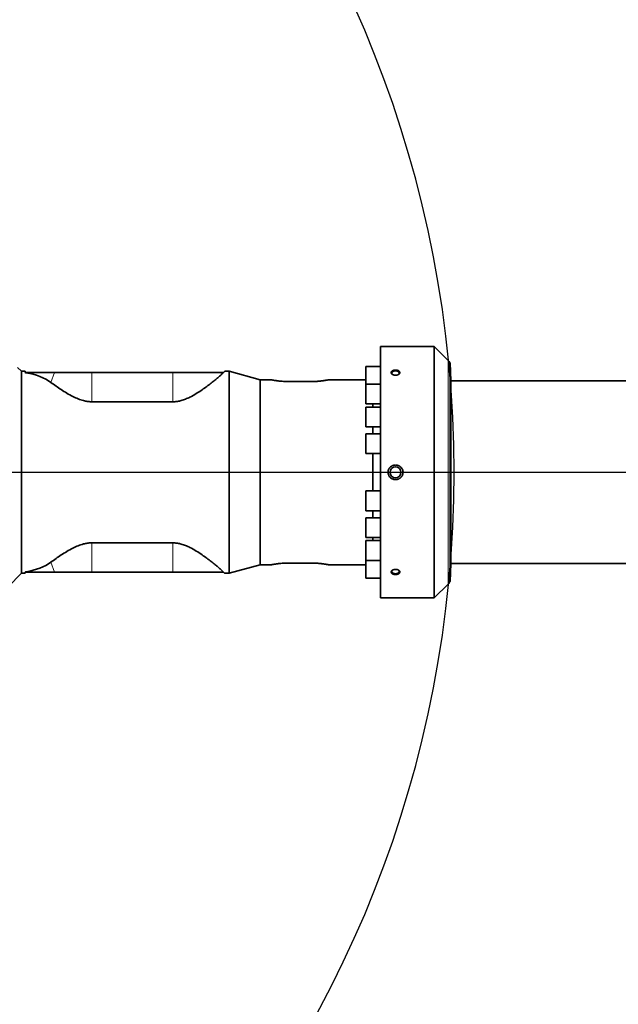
# Model space of a CAD drawing. Header units: millimetres. Extents: x 0 to 11920, y 0 to 8400.
# Tile 40 of 47: x 9319 to 9876, y 4380 to 5296. Entities that reach past the tile are written whole.
import ezdxf

# ---------------------------------------------------------------- set-up
doc = ezdxf.new("R2010")
doc.units = ezdxf.units.MM
doc.header["$LTSCALE"] = 20
doc.layers.add('THICK_LINE', color=7, linetype='Continuous')
doc.styles.add('SLDTEXTSTYLE0', font='TXT', dxfattribs={"width": 0.605})
doc.dimstyles.new('SLDDIMSTYLE0', dxfattribs={"dimtxt": 70, "dimasz": 70, "dimexe": 0, "dimexo": 0.0625, "dimgap": 17.5, "dimtad": 1, "dimdec": 4, "dimlfac": 20, "dimzin": 12, "dimdsep": 46, "dimtxsty": 'SLDTEXTSTYLE0', "dimsah": 1, "dimcen": 0.09, "dimadec": 1, "dimazin": 3, "dimtfac": 1, "dimtofl": 0, "dimtmove": 0, "dimatfit": 3, "dimfxl": 1, "dimfrac": 2, "dimtolj": 1, "dimtzin": 12, "dimarcsym": 0})
doc.dimstyles.new('SLDDIMSTYLE1', dxfattribs={"dimtxt": 70, "dimasz": 70, "dimexe": 0, "dimexo": 0.0625, "dimgap": 17.5, "dimtad": 1, "dimdec": 1, "dimrnd": 1e-09, "dimzin": 12, "dimdsep": 46, "dimtxsty": 'SLDTEXTSTYLE0', "dimsah": 1, "dimcen": 0, "dimadec": 0, "dimazin": 3, "dimtfac": 1, "dimtofl": 0, "dimtmove": 0, "dimatfit": 3, "dimfxl": 1, "dimfrac": 2, "dimtolj": 1, "dimtzin": 12, "dimarcsym": 0})

# ---------------------------------------------------------------- blocks, each defined once
blk = doc.blocks.new('_D')
at = {"layer": 'THICK_LINE'}
for p, q in [((10790.83, 4875.03), (11665.94, 4875.03)), ((5806.54, 4370.76), (5712.48, 4354.17))]:
    blk.add_line(p, q, dxfattribs=at)
blk.add_arc((8666.42, 4875.03), 2969.52, 190, 0, dxfattribs=at)
for points in [[(11635.94, 4875.03), (11625.12, 4805.15), (11645.11, 4804.92)], [(5742.02, 4359.38), (5745.16, 4288.74), (5764.82, 4292.44)]]:
    blk.add_solid(points, dxfattribs=at)
at = {"layer": 'THICK_LINE', "insert": (8818.29, 1998.04), "char_height": 70, "attachment_point": 1, "rotation": 5, "style": 'SLDTEXTSTYLE0'}
blk.add_mtext('170°', dxfattribs=at)
blk = doc.blocks.new('_D_1')
at = {"layer": 'THICK_LINE'}
for p, q in [((5806.54, 5379.3), (5711.99, 5395.98)), ((10790.83, 4875.03), (11666.43, 4875.03))]:
    blk.add_line(p, q, dxfattribs=at)
blk.add_arc((8666.42, 4875.03), 2970.01, 0, 170, dxfattribs=at)
for points in [[(5741.54, 5390.77), (5764.33, 5457.7), (5744.68, 5461.41)], [(11636.43, 4875.03), (11645.61, 4945.14), (11625.61, 4944.91)]]:
    blk.add_solid(points, dxfattribs=at)
at = {"layer": 'THICK_LINE', "insert": (8834.06, 7932.3), "char_height": 70, "attachment_point": 1, "rotation": 355, "style": 'SLDTEXTSTYLE0'}
blk.add_mtext('170°', dxfattribs=at)
blk = doc.blocks.new('_D_2')
at = {"layer": 'THICK_LINE'}
for q in [(9840.1, 5824.52), (8666.42, 4875.03)]:
    blk.add_line((9488.19, 5539.83), q, dxfattribs=at)
blk.add_solid([(9488.19, 5539.83), (9548.9, 5576.08), (9536.32, 5591.63)], dxfattribs=at)
at = {"layer": 'THICK_LINE', "insert": (9563.12, 5716.46), "char_height": 70, "attachment_point": 1, "rotation": 38.97245, "style": 'SLDTEXTSTYLE0'}
blk.add_mtext('R1057', dxfattribs=at)
blk = doc.blocks.new('_D_3')
at = {"layer": 'THICK_LINE'}
blk.add_line((10389.85, 7162.45), (8666.42, 4875.03), dxfattribs=at)
blk.add_solid([(10389.85, 7162.45), (10339.74, 7112.56), (10355.71, 7100.53)], dxfattribs=at)
at = {"layer": 'THICK_LINE', "insert": (9370.25, 5959.08), "char_height": 70, "attachment_point": 1, "rotation": 53.00438, "style": 'SLDTEXTSTYLE0'}
blk.add_mtext('R2864', dxfattribs=at)

msp = doc.modelspace()

# ---------------------------------------------------------------- linework, layer by layer
at = {"color": 7, "linetype": 'Continuous', "lineweight": 35}
for p, q in [((9705.0661289, 4992.0304045), (9654.9239933, 4992.0304045)), ((9654.9239933, 4992.0304045), (9654.9239933, 4758.0304045)), ((9717.9950611, 4979.1014723), (9705.0661289, 4992.0304045)), ((9705.0661289, 4992.0304045), (9705.0661289, 4758.0304045)), ((9320.4239933, 4969.0304045), (9316.895695, 4972.5587028)), ((9323.8715855, 4969.0304045), (9320.4239933, 4969.0304045)), ((9320.4239933, 4781.0304045), (9320.4239933, 4969.0304045)), ((9323.8400822, 4967.8790247), (9323.9239933, 4968.0304045)), ((9324.6550503, 4967.7369006), (9323.8400822, 4967.8790247)), ((9323.9239933, 4968.0304045), (9323.8715855, 4969.0304045)), ((9324.7629407, 4968.0304045), (9323.9239933, 4968.0304045)), ((9351.373467, 4968.0304045), (9324.7629407, 4968.0304045)), ((9385.9239933, 4968.0304045), (9351.373467, 4968.0304045)), ((9461.5199113, 4968.0304045), (9385.9239933, 4968.0304045)), ((9508.6368759, 4968.0304045), (9461.5199113, 4968.0304045)), ((9508.6485062, 4968.0384327), (9508.6368759, 4968.0304045)), ((9514.0769252, 4969.0304045), (9510.0757791, 4969.0304045)), ((9542.9239933, 4961.0304045), (9514.0769252, 4969.0304045)), ((9514.0769252, 4781.0304045), (9514.0769252, 4969.0304045)), ((9654.9239933, 4973.4810211), (9641.4239933, 4973.4810211)), ((9641.4239933, 4957.1124029), (9641.4239933, 4973.4810211)), ((9720.5748384, 4960.0304045), (9719.6941452, 4976.835031)), ((9719.6941452, 4875.0304045), (9719.6941452, 4976.835031)), ((9553.5693829, 4961.0304045), (9542.9239933, 4961.0304045)), ((9542.9239933, 4789.0304045), (9542.9239933, 4961.0304045)), ((9589.9239933, 4959.4744022), (9569.9239933, 4959.4744022)), ((9641.4239933, 4961.0304045), (9606.2786037, 4961.0304045)), ((9891.4239933, 4960.0304045), (9720.5748384, 4960.0304045)), ((9720.5748384, 4790.0304045), (9720.5748384, 4960.0304045)), ((9654.9239933, 4957.1124029), (9641.4239933, 4957.1124029)), ((9641.4239933, 4938.6124029), (9641.4239933, 4957.1124029)), ((9461.5199113, 4940.7177833), (9385.9239933, 4940.7177833)), ((9641.4239933, 4938.6124029), (9654.9239933, 4938.6124029)), ((9654.9239933, 4935.7804045), (9641.4239933, 4935.7804045)), ((9641.4239933, 4917.2804045), (9641.4239933, 4935.7804045)), ((9647.9331953, 4935.7804045), (9647.9331953, 4938.6124029)), ((9641.4239933, 4917.2804045), (9654.9239933, 4917.2804045)), ((9647.9331953, 4910.9387661), (9647.9331953, 4917.2804045)), ((9654.9239933, 4910.9387661), (9641.4239933, 4910.9387661)), ((9641.4239933, 4892.4387661), (9641.4239933, 4910.9387661)), ((9641.4239933, 4892.4387661), (9654.9239933, 4892.4387661)), ((9647.9331953, 4857.6220428), (9647.9331953, 4892.4387661)), ((9719.6941452, 4773.225778), (9719.6941452, 4875.0304045)), ((9654.9239933, 4857.6220428), (9641.4239933, 4857.6220428)), ((9641.4239933, 4857.6220428), (9641.4239933, 4839.1220428)), ((9641.4239933, 4839.1220428), (9654.9239933, 4839.1220428)), ((9654.9239933, 4832.7804045), (9641.4239933, 4832.7804045)), ((9641.4239933, 4832.7804045), (9641.4239933, 4814.2804045)), ((9647.9331953, 4832.7804045), (9647.9331953, 4839.1220428)), ((9641.4239933, 4814.2804045), (9654.9239933, 4814.2804045)), ((9647.9331953, 4811.448406), (9647.9331953, 4814.2804045)), ((9461.5199113, 4809.3430257), (9385.9239933, 4809.3430257)), ((9654.9239933, 4811.448406), (9641.4239933, 4811.448406)), ((9641.4239933, 4811.448406), (9641.4239933, 4792.948406)), ((9514.0769252, 4781.0304045), (9542.9239933, 4789.0304045)), ((9542.9239933, 4789.0304045), (9553.5693829, 4789.0304045)), ((9589.9239933, 4790.5864068), (9569.9239933, 4790.5864068)), ((9606.2786037, 4789.0304045), (9641.4239933, 4789.0304045)), ((9641.4239933, 4792.948406), (9654.9239933, 4792.948406)), ((9641.4239933, 4792.948406), (9641.4239933, 4776.5797879)), ((9719.6941452, 4773.225778), (9720.5748384, 4790.0304045)), ((9720.5748384, 4790.0304045), (9891.4239933, 4790.0304045)), ((9307.9239933, 4768.5304045), (9320.4239933, 4781.0304045)), ((9320.4239933, 4781.0304045), (9323.8715855, 4781.0304045)), ((9324.6550503, 4782.3239084), (9323.8400822, 4782.1817842)), ((9323.8400822, 4782.1817842), (9323.9239933, 4782.0304045)), ((9323.9239933, 4782.0304045), (9323.8715855, 4781.0304045)), ((9324.7629407, 4782.0304045), (9323.9239933, 4782.0304045)), ((9351.373467, 4782.0304045), (9324.7629407, 4782.0304045)), ((9385.9239933, 4782.0304045), (9351.373467, 4782.0304045)), ((9461.5199113, 4782.0304045), (9385.9239933, 4782.0304045)), ((9508.6368759, 4782.0304045), (9461.5199113, 4782.0304045)), ((9508.6485062, 4782.0223763), (9508.6368759, 4782.0304045)), ((9510.0757791, 4781.0304045), (9514.0769252, 4781.0304045)), ((9641.4239933, 4776.5797879), (9654.9239933, 4776.5797879)), ((9705.0661289, 4758.0304045), (9717.9950611, 4770.9593367)), ((9654.9239933, 4758.0304045), (9705.0661289, 4758.0304045))]:
    msp.add_line(p, q, dxfattribs=at)
at = {"color": 8, "linetype": 'Continuous', "lineweight": 18}
for p, q in [((9717.9950611, 4979.1014723), (9717.9950611, 4770.9593367)), ((9324.6550503, 4967.7369006), (9324.7629407, 4968.0304045)), ((9347.9376096, 4958.6835342), (9351.373467, 4968.0304045)), ((9385.9239933, 4940.7177833), (9385.9239933, 4968.0304045)), ((9461.5199113, 4940.7177833), (9461.5199113, 4968.0304045)), ((9385.9239933, 4809.3430257), (9385.9239933, 4782.0304045)), ((9461.5199113, 4809.3430257), (9461.5199113, 4782.0304045)), ((9347.9376096, 4791.3772748), (9351.373467, 4782.0304045)), ((9324.6550503, 4782.3239084), (9324.7629407, 4782.0304045))]:
    msp.add_line(p, q, dxfattribs=at)
at = {"color": 7, "linetype": 'Continuous', "lineweight": 35, "flags": 128}
for points in [[(9671.1042638, 4965.7686946), (9671.7703593, 4966.2248322), (9672.2199542, 4966.8487963), (9672.3123806, 4967.5278213), (9672.0376226, 4968.1883242), (9671.4254546, 4968.7587293), (9670.5422145, 4969.1772244), (9669.4836149, 4969.3984591), (9668.3643717, 4969.3984591), (9667.3057722, 4969.1772244), (9666.422532, 4968.7587293), (9665.810364, 4968.1883242), (9665.535606, 4967.5278213), (9665.6280324, 4966.8487963), (9666.0776273, 4966.2248322), (9666.7437228, 4965.7686946)], [(9666.7437228, 4784.2921143), (9666.422532, 4784.1057393), (9665.810364, 4783.5353342), (9665.535606, 4782.8748313), (9665.6280324, 4782.1958064), (9666.0776273, 4781.5718423), (9666.8356701, 4781.0705553), (9667.8200151, 4780.7462675), (9668.9239933, 4780.6341206)], [(9668.9239933, 4780.6341206), (9670.0279715, 4780.7462675), (9671.0123165, 4781.0705553), (9671.7703593, 4781.5718423), (9672.2199542, 4782.1958064), (9672.3123806, 4782.8748313), (9672.0376226, 4783.5353342), (9671.4254546, 4784.1057393), (9671.2474846, 4784.2149859)]]:
    msp.add_lwpolyline(points, dxfattribs=at)
at = {"color": 7, "linetype": 'Continuous', "lineweight": 35}
msp.add_circle((9668.9239933, 4875.0304045), 5.1, dxfattribs=at)
for centre, start, end in [((9710.9239933, 4972.0304045), 28.7156227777, 45), ((9710.9239933, 4778.0304045), 315, 331.2843772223)]:
    msp.add_arc(centre, 10, start, end, dxfattribs=at)
for major_axis, start_param, end_param in [((127.6278939, 73.40555), 0.2010634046, 0.5085883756), ((127.6278939, -73.40555), 5.7745969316, 6.0821219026)]:
    msp.add_ellipse((9229.6252557, 4875.0304045), major_axis=major_axis, ratio=0.4600599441, start_param=start_param, end_param=end_param, dxfattribs=at)
for points, knots in [([(9508.6368759, 4968.0304045), (9508.2237491, 4967.5768112), (9507.4890057, 4966.7700986), (9505.5646477, 4964.999244), (9503.3785911, 4963.0939825), (9500.6139919, 4960.7943188), (9497.2511491, 4958.1014299), (9493.2527648, 4955.0546056), (9488.6386063, 4951.756282), (9483.3857799, 4948.2704068), (9478.173725, 4945.3229061), (9473.4064275, 4943.1485179), (9469.604777, 4941.8291661), (9465.8985159, 4941.0099079), (9463.2733264, 4940.7354563), (9461.810869, 4940.7207159), (9461.5199113, 4940.7177833)], [0, 0, 0, 0, 0.0987802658, 0.1756800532, 0.2527882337, 0.3297402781, 0.4185159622, 0.5075072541, 0.5963106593, 0.6942369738, 0.7920353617, 0.8478940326, 0.903654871, 0.9465379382, 0.9893636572, 1, 1, 1, 1]), ([(9510.0757791, 4969.0299701), (9510.0683223, 4969.0247583), (9510.0532798, 4969.0142444), (9509.8832524, 4968.8955851), (9509.4999032, 4968.6279943), (9508.9326738, 4968.2352085), (9508.6485062, 4968.0384327)], [0, 0, 0, 0, 0.1673682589, 0.3376340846, 0.6681713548, 1, 1, 1, 1]), ([(9665.864489, 4969.3958346), (9665.8018277, 4969.3512041), (9665.6126994, 4969.2164974), (9665.4011629, 4969.0160675), (9665.2224633, 4968.7973103), (9665.0654167, 4968.5566203), (9664.9567159, 4968.2957526), (9664.9019311, 4968.0128506), (9664.8919843, 4967.7276663), (9664.9430441, 4967.4595516), (9665.0442247, 4967.1972275), (9665.1806965, 4966.9402215), (9665.3729377, 4966.6948628), (9665.5941373, 4966.4787345), (9665.840549, 4966.2721559), (9666.1475473, 4966.0714453), (9666.4916107, 4965.8957793), (9666.7678489, 4965.7769599), (9667.05878, 4965.6726549), (9667.3655989, 4965.582838), (9667.7899853, 4965.4847507), (9668.2340551, 4965.4202982), (9668.6870548, 4965.3914023), (9669.1434608, 4965.3867864), (9669.6010774, 4965.4188039), (9670.0477926, 4965.4868272), (9670.3764951, 4965.5561466), (9670.6927351, 4965.6422272), (9670.99494, 4965.7441279), (9671.2855554, 4965.8629874), (9671.6461033, 4966.0397084), (9671.9686088, 4966.2436993), (9672.2450181, 4966.4692182), (9672.4276869, 4966.6480905), (9672.5835667, 4966.8337503), (9672.7123142, 4967.0242705), (9672.8154512, 4967.2223998), (9672.8898084, 4967.423233), (9672.966212, 4967.7590652), (9672.9485858, 4968.0964713), (9672.795327, 4968.5503555), (9672.5860701, 4968.8743795), (9672.2300408, 4969.2224363), (9671.9517044, 4969.4255651), (9671.6559093, 4969.5963323), (9671.3382168, 4969.7545265), (9670.9629674, 4969.8980141), (9670.4596942, 4970.0414519), (9670.0305161, 4970.126869), (9669.5867191, 4970.1804998), (9669.2469087, 4970.2044791), (9668.9047935, 4970.2118298), (9668.5631016, 4970.2026401), (9668.2202572, 4970.1765275), (9667.7725783, 4970.1195683), (9667.3376911, 4970.029481), (9666.9274386, 4969.9081964), (9666.656389, 4969.8099139), (9666.3544917, 4969.6805227), (9666.0955286, 4969.5467956), (9665.9224747, 4969.4337224), (9665.864489, 4969.3958346)], [0, 0, 0, 0, 0.0117353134, 0.0354202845, 0.0473905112, 0.0605045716, 0.0870045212, 0.100545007, 0.1167419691, 0.1430550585, 0.1530547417, 0.1692065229, 0.1954381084, 0.2054033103, 0.2184374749, 0.2447640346, 0.2581992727, 0.2714252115, 0.2847415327, 0.2981968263, 0.3118417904, 0.3387666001, 0.3524296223, 0.3662880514, 0.3933525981, 0.4072390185, 0.4212279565, 0.4347645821, 0.4483970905, 0.4621791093, 0.4761667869, 0.5030374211, 0.5166825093, 0.530533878, 0.5437187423, 0.5569980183, 0.5704245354, 0.5840534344, 0.5970534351, 0.6366663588, 0.6495942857, 0.688928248, 0.7051593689, 0.7315158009, 0.741526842, 0.7546962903, 0.7812955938, 0.7948697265, 0.821679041, 0.8352825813, 0.8490795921, 0.8626011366, 0.8762166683, 0.8899778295, 0.9039386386, 0.9310189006, 0.9449179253, 0.9589213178, 0.9691197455, 0.9896528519, 1, 1, 1, 1]), ([(9385.9239933, 4940.7177833), (9385.7309287, 4940.7190159), (9384.3326321, 4940.7279437), (9381.7315035, 4940.9598752), (9377.5841974, 4941.8068402), (9373.0726979, 4943.3482508), (9367.8615051, 4945.7703515), (9362.5905031, 4948.7033929), (9357.3877594, 4952.0174109), (9352.4318272, 4955.4315347), (9349.4895313, 4957.5605693), (9347.9376096, 4958.6835342)], [0, 0, 0, 0, 0.0114906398, 0.0832225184, 0.1550394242, 0.2675196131, 0.380300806, 0.5305848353, 0.6814138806, 0.8319609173, 1, 1, 1, 1]), ([(9569.9239933, 4959.4744022), (9569.0230634, 4959.4823619), (9567.6597792, 4959.4944066), (9565.8715128, 4959.5674354), (9564.119435, 4959.6638422), (9562.4441387, 4959.7954219), (9560.8825243, 4959.9496977), (9559.7680101, 4960.0746508), (9558.7256024, 4960.2044541), (9557.762656, 4960.3353624), (9556.8756516, 4960.4652967), (9556.1483255, 4960.5788258), (9555.3707407, 4960.7058086), (9554.5855648, 4960.8412681), (9553.8842015, 4960.9687846), (9553.5746619, 4961.0271089), (9553.5704761, 4961.0278938), (9553.5693829, 4961.0280987)], [0, 0, 0, 0, 0.1050738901, 0.1589974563, 0.2133187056, 0.3187640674, 0.3722725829, 0.4265442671, 0.4796379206, 0.533099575, 0.5871323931, 0.6419495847, 0.681884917, 0.7658491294, 0.8579051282, 0.9628899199, 1, 1, 1, 1]), ([(9606.2786037, 4961.0280987), (9606.2820791, 4961.028753), (9606.2971621, 4961.0315926), (9606.1702384, 4961.007691), (9605.8348902, 4960.9450517), (9605.2742579, 4960.8441699), (9604.5746439, 4960.7220624), (9603.6699132, 4960.5722329), (9602.5838633, 4960.4073425), (9601.6751155, 4960.2783156), (9600.6818319, 4960.1480992), (9599.612184, 4960.0204761), (9598.4623867, 4959.8979699), (9597.252745, 4959.7856977), (9595.9939436, 4959.6869963), (9594.6920385, 4959.6040445), (9593.3389267, 4959.5393547), (9591.7461376, 4959.4866552), (9590.5991922, 4959.4789426), (9589.9239933, 4959.4744022)], [0, 0, 0, 0, 0.0161990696, 0.0703035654, 0.1738868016, 0.2262805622, 0.2795430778, 0.3838619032, 0.4366129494, 0.4902175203, 0.5431673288, 0.5964822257, 0.650362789, 0.7050193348, 0.7580897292, 0.8115341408, 0.866166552, 0.9212131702, 1, 1, 1, 1]), ([(9675.9239933, 4875.0304045), (9675.921376, 4875.1719983), (9675.9164323, 4875.4394521), (9675.8664636, 4875.9585134), (9675.7349476, 4876.6906713), (9675.4825288, 4877.4549564), (9675.0898353, 4878.2866243), (9674.6887893, 4878.9189188), (9674.2126554, 4879.4972434), (9673.6857411, 4880.0397698), (9673.0895462, 4880.5186975), (9672.2741073, 4881.0233273), (9671.5646319, 4881.349579), (9670.8185727, 4881.5869944), (9670.239585, 4881.7195348), (9669.6514425, 4881.8038127), (9669.0552376, 4881.8396596), (9668.4510562, 4881.8255606), (9667.8498768, 4881.7604246), (9667.2587906, 4881.6456232), (9666.6788906, 4881.4819259), (9666.1081105, 4881.2671338), (9665.6001004, 4881.023985), (9665.0214028, 4880.6907543), (9664.5168394, 4880.3297462), (9664.0407169, 4879.9109233), (9663.5724459, 4879.4366585), (9663.1477021, 4878.8979712), (9662.7771747, 4878.2988227), (9662.5245813, 4877.8056226), (9662.3074185, 4877.2744992), (9662.1346225, 4876.7203459), (9662.0130465, 4876.1576339), (9661.9378126, 4875.5918934), (9661.9286108, 4875.2180177), (9661.9239933, 4875.0304045)], [0, 0, 0, 0, 0.019595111, 0.0370128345, 0.0721235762, 0.1223689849, 0.1478489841, 0.1993781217, 0.2254754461, 0.2514852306, 0.3040095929, 0.3308002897, 0.3841816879, 0.411541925, 0.439092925, 0.4663006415, 0.4936941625, 0.5216725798, 0.5498528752, 0.5772943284, 0.604927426, 0.6331688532, 0.661622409, 0.6827962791, 0.7255845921, 0.7472294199, 0.7705494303, 0.8178097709, 0.8417957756, 0.86801844, 0.8944314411, 0.9211428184, 0.9482653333, 0.9740392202, 1, 1, 1, 1]), ([(9661.9239933, 4875.0304045), (9661.9432466, 4874.6539316), (9662.0002864, 4873.5385886), (9662.4708783, 4872.2626632), (9663.1054725, 4871.2273016), (9663.5636456, 4870.6323797), (9664.2419544, 4869.9388063), (9665.0776736, 4869.3102621), (9665.9324233, 4868.8642465), (9666.6127264, 4868.6016373), (9667.1776404, 4868.4351307), (9667.7610749, 4868.3144239), (9668.3548004, 4868.2425472), (9668.9519179, 4868.2201694), (9669.551233, 4868.2472259), (9670.1532721, 4868.3252718), (9670.7458738, 4868.4541063), (9671.3220663, 4868.6313633), (9671.880895, 4868.8559224), (9672.4251587, 4869.1305928), (9672.9402651, 4869.4495508), (9673.42058, 4869.8073886), (9673.8660373, 4870.2019953), (9674.2809249, 4870.6391668), (9674.8020859, 4871.2958565), (9675.3014652, 4872.1473601), (9675.6539059, 4873.093423), (9675.8340877, 4873.8775192), (9675.9126264, 4874.488537), (9675.9207301, 4874.8748462), (9675.9239933, 4875.0304045)], [0, 0, 0, 0, 0.052117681, 0.1544044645, 0.1831975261, 0.2203960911, 0.2581218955, 0.3173453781, 0.3643713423, 0.3912210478, 0.4182517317, 0.445849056, 0.4736406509, 0.5009799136, 0.5285071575, 0.5566277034, 0.5849536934, 0.6123947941, 0.6400289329, 0.6682773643, 0.696740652, 0.7238529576, 0.751159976, 0.7790902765, 0.8072400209, 0.867188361, 0.9149025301, 0.9465091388, 0.9784603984, 1, 1, 1, 1]), ([(9385.9239933, 4809.3430257), (9385.7309287, 4809.341793), (9384.3326321, 4809.3328652), (9381.7315035, 4809.1009337), (9377.5841974, 4808.2539687), (9373.0726979, 4806.7125581), (9367.8615051, 4804.2904574), (9362.5905031, 4801.357416), (9357.3877594, 4798.0433981), (9352.4318272, 4794.6292742), (9349.4895313, 4792.5002396), (9347.9376096, 4791.3772748)], [0, 0, 0, 0, 0.0114906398, 0.08322251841, 0.15503942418, 0.26751961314, 0.38030080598, 0.53058483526, 0.68141388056, 0.83196091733, 1, 1, 1, 1]), ([(9508.6368759, 4782.0304045), (9508.2237491, 4782.4839977), (9507.4890057, 4783.2907103), (9505.5646477, 4785.0615649), (9503.3785911, 4786.9668264), (9500.6139919, 4789.2664902), (9497.2511491, 4791.959379), (9493.2527648, 4795.0062033), (9488.6386063, 4798.304527), (9483.3857799, 4801.7904021), (9478.173725, 4804.7379028), (9473.4064275, 4806.912291), (9469.604777, 4808.2316428), (9465.8985159, 4809.0509011), (9463.2733264, 4809.3253527), (9461.810869, 4809.340093), (9461.5199113, 4809.3430257)], [0, 0, 0, 0, 0.0987802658, 0.1756800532, 0.2527882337, 0.3297402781, 0.4185159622, 0.5075072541, 0.5963106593, 0.6942369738, 0.7920353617, 0.8478940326, 0.903654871, 0.9465379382, 0.9893636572, 1, 1, 1, 1]), ([(9569.9239933, 4790.5864068), (9569.0230634, 4790.578447), (9567.6597792, 4790.5664023), (9565.8715128, 4790.4933735), (9564.119435, 4790.3969667), (9562.4441388, 4790.265387), (9560.8825242, 4790.1111112), (9559.7680106, 4789.9861582), (9558.7256006, 4789.8563545), (9557.762663, 4789.7254477), (9556.8756248, 4789.5955079), (9556.0844426, 4789.4720123), (9555.3944026, 4789.3585405), (9554.8072638, 4789.2578082), (9554.3208784, 4789.1714168), (9553.8367108, 4789.0830828), (9553.5745222, 4789.033673), (9553.5704472, 4789.0329096), (9553.5693829, 4789.0327102)], [0, 0, 0, 0, 0.105064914, 0.1589838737, 0.2133004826, 0.3187368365, 0.372240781, 0.426507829, 0.4795969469, 0.5330540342, 0.5870822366, 0.6418947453, 0.6949142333, 0.7483097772, 0.8029036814, 0.8579172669, 0.9628930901, 1, 1, 1, 1]), ([(9606.2786037, 4789.0327102), (9606.2820791, 4789.0320559), (9606.2971621, 4789.0292163), (9606.1702384, 4789.0531179), (9605.8348901, 4789.1157572), (9605.274258, 4789.216639), (9604.5750228, 4789.3386804), (9603.6704441, 4789.4884891), (9602.5845148, 4789.6533739), (9601.6751152, 4789.7824933), (9600.6818336, 4789.9127097), (9599.6121777, 4790.040333), (9598.4624107, 4790.1628386), (9597.3507319, 4790.2660106), (9595.9628443, 4790.3771998), (9594.2115544, 4790.4881676), (9592.3954671, 4790.5560615), (9590.9373856, 4790.5829056), (9590.2622329, 4790.5852382), (9589.9239933, 4790.5864068)], [0, 0, 0, 0, 0.01619980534, 0.07030675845, 0.17389469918, 0.22629083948, 0.27955577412, 0.38376536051, 0.43663306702, 0.4902400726, 0.54319228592, 0.59650960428, 0.65039261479, 0.70505164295, 0.74502207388, 0.82905441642, 0.92117089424, 0.96050801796, 1, 1, 1, 1]), ([(9665.7647234, 4780.735634), (9665.8278344, 4780.691192), (9666.0183057, 4780.5570645), (9666.3124071, 4780.3990529), (9666.6415195, 4780.2565443), (9666.9157607, 4780.1567656), (9667.2143359, 4780.0672995), (9667.5278961, 4779.9919572), (9667.9595264, 4779.9122355), (9668.4084356, 4779.8642315), (9668.8637073, 4779.849129), (9669.3213115, 4779.8564041), (9669.7766597, 4779.8973362), (9670.2184904, 4779.971181), (9670.6475024, 4780.0667474), (9671.0539548, 4780.1940721), (9671.4276473, 4780.3503116), (9671.7750573, 4780.5243665), (9672.0824009, 4780.724238), (9672.3421073, 4780.9450461), (9672.5116254, 4781.120385), (9672.7010716, 4781.3630791), (9672.8375156, 4781.6196953), (9672.9218707, 4781.9001655), (9672.9612846, 4782.1843218), (9672.9376427, 4782.453631), (9672.8676217, 4782.7026878), (9672.7683069, 4782.9477511), (9672.6093886, 4783.2012104), (9672.3880273, 4783.4555684), (9672.1280932, 4783.6980025), (9671.8349216, 4783.9055783), (9671.5265152, 4784.0797831), (9671.1969715, 4784.2407533), (9670.8107793, 4784.3854909), (9670.2964272, 4784.5273894), (9669.8605373, 4784.6087685), (9669.4123237, 4784.6551845), (9668.9572098, 4784.6776863), (9668.4979912, 4784.6636603), (9668.0459394, 4784.6133117), (9667.6027906, 4784.5389156), (9667.1751282, 4784.4290784), (9666.7744563, 4784.2867839), (9666.3956209, 4784.1238756), (9666.0525702, 4783.9323149), (9665.753176, 4783.7171799), (9665.5521837, 4783.5450194), (9665.3772033, 4783.3649093), (9665.2287943, 4783.178768), (9665.1051994, 4782.9839357), (9665.0101157, 4782.7853097), (9664.9215013, 4782.5185284), (9664.8885085, 4782.2482864), (9664.9122781, 4781.980957), (9664.9730165, 4781.7176438), (9665.0880669, 4781.4622267), (9665.243928, 4781.2357392), (9665.4007531, 4781.0488493), (9665.5684546, 4780.8860732), (9665.7154855, 4780.7733746), (9665.7647234, 4780.735634)], [0, 0, 0, 0, 0.0117407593, 0.0354340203, 0.0474046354, 0.0606690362, 0.0740242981, 0.0875193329, 0.1012051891, 0.1281701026, 0.1418538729, 0.155733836, 0.1829074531, 0.1967007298, 0.210696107, 0.2378166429, 0.2515865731, 0.2655624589, 0.2923805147, 0.3059990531, 0.3198236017, 0.3329907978, 0.3595992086, 0.3731965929, 0.3894209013, 0.4157799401, 0.4257977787, 0.4387248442, 0.4648747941, 0.4781244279, 0.4943775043, 0.5207690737, 0.5307932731, 0.5439893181, 0.57064241, 0.58424416, 0.6111002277, 0.6247278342, 0.6385496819, 0.6656841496, 0.6794563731, 0.6934289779, 0.7204952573, 0.7343879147, 0.7483851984, 0.7753200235, 0.7889974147, 0.8028812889, 0.816106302, 0.829426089, 0.8428937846, 0.8565648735, 0.8695938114, 0.8959205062, 0.9093702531, 0.9223010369, 0.9484603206, 0.9617160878, 0.9712273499, 0.9903645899, 1, 1, 1, 1]), ([(9510.0757791, 4781.0308389), (9510.0683223, 4781.0360507), (9510.0532798, 4781.0465645), (9509.8832524, 4781.1652239), (9509.4999032, 4781.4328146), (9508.9326738, 4781.8256005), (9508.6485062, 4782.0223763)], [0, 0, 0, 0, 0.1673682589, 0.3376340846, 0.6681713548, 1, 1, 1, 1])]:
    msp.add_open_spline(points, degree=3, knots=knots, dxfattribs=at)
at = {"layer": 'THICK_LINE'}
msp.add_line((8666.4239933, 4875.0304045), (10750.8294271, 4875.0304045), dxfattribs=at)
for radius in [2864, 1057]:
    msp.add_arc((8666.4239933, 4875.0304045), radius, 190, 170, dxfattribs=at)

# ---------------------------------------------------------------- dimensions: what is measured, and where the dimension line sits
for base, line1, line2, picture, middle in [((8925.2772198, 7833.7363218), ((10750.8294271, 4875.0304045), (8666.4239933, 4875.0304045)), ((7625.4821984, 5058.5765283), (5845.9345887, 5372.3587853)), '_D_1', (8925.2772198, 7833.7363218)), ((8925.2343102, 1916.814946), ((7625.4821984, 4691.4842807), (5845.9345887, 4377.7020236)), ((8666.4239933, 4875.0304045), (10750.8294271, 4875.0304045)), '_D', (8925.2343102, 1916.814946))]:
    dim = msp.add_angular_dim_2l(base=base, line1=line1, line2=line2, dimstyle='SLDDIMSTYLE0', dxfattribs=at)
    dim.commit()
    dim.dimension.update_dxf_attribs({"geometry": picture, "text_midpoint": middle, "dimtype": 162})
for mpoint, picture, middle in [((10389.847252, 7162.4543423), '_D_3', (9528.1358226, 6018.7425734)), ((9488.1870013, 5539.8270341), '_D_2', (9730.7897323, 5736.0898346))]:
    dim = msp.add_radius_dim(center=(8666.4239933, 4875.0304045), mpoint=mpoint, dimstyle='SLDDIMSTYLE1', dxfattribs=at)
    dim.commit()
    dim.dimension.update_dxf_attribs({"geometry": picture, "text_midpoint": middle, "dimtype": 164})

doc.saveas('drawing.dxf')
